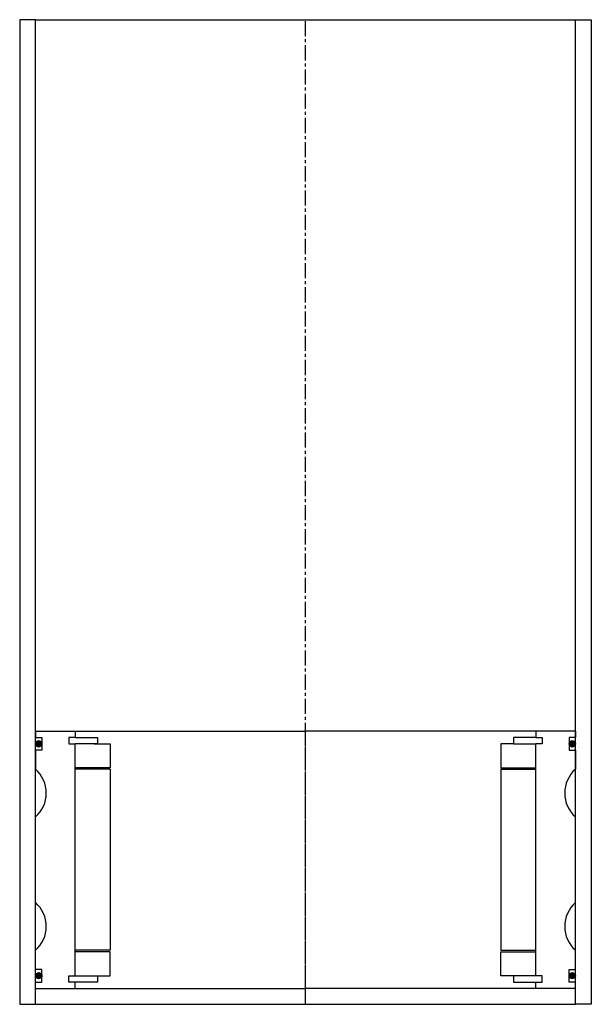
# Model space of a CAD drawing. Extents: x -159 to 21, y -39 to 271.
import ezdxf

# ---------------------------------------------------------------- set-up
doc = ezdxf.new("R2010")
doc.units = 0
doc.header["$LTSCALE"] = 0.15
doc.linetypes.add('CENTER', pattern=[50.8, 31.75, -6.35, 6.35, -6.35])
doc.layers.get('0').update_dxf_attribs({"linetype": 'CONTINUOUS'})
doc.layers.add('CENTER', color=9, linetype='CENTER')

msp = doc.modelspace()

# ---------------------------------------------------------------- hatches: boundary and pattern name
h = msp.add_hatch(color=256)
edge = h.paths.add_edge_path()
edge.add_arc((-152.66, 43.33), 1, 0, 360)
h = msp.add_hatch(color=256)
edge = h.paths.add_edge_path()
edge.add_arc((15.34, 43.33), 1, 0, 360)
h = msp.add_hatch(color=256)
edge = h.paths.add_edge_path()
edge.add_arc((-152.66, -29.67), 1, 0, 360)
h = msp.add_hatch(color=256)
edge = h.paths.add_edge_path()
edge.add_arc((15.34, -29.67), 1, 0, 360)

# ---------------------------------------------------------------- linework, layer by layer
for p, q in [((-153.66, 271.33), (-158.66, 271.33)), ((-158.66, 271.33), (-158.66, -38.67)), ((-153.66, -38.67), (-153.66, 271.33)), ((-153.66, 271.33), (16.34, 271.33)), ((16.34, -38.67), (16.34, 271.33)), ((16.34, 271.33), (21.34, 271.33)), ((21.34, 271.33), (21.34, -38.67)), ((-153.66, 47.33), (-141.16, 47.33)), ((-153.66, 47.33), (-153.66, 45.33)), ((-141.16, 47.33), (-68.66, 47.33)), ((-141.16, 47.33), (-141.16, 45.33)), ((3.84, 47.33), (-68.66, 47.33)), ((3.84, 47.33), (3.84, 45.33)), ((16.34, 47.33), (3.84, 47.33)), ((16.34, 47.33), (16.34, 45.33)), ((-153.66, 45.33), (-151.66, 45.33)), ((-151.66, 45.33), (-151.66, 41.33)), ((-141.16, 45.33), (-143.16, 45.33)), ((-143.16, 45.33), (-143.16, 43.33)), ((-141.16, 45.33), (-134.16, 45.33)), ((-134.16, 45.33), (-134.16, 43.33)), ((3.84, 45.33), (-3.16, 45.33)), ((-3.16, 45.33), (-3.16, 43.33)), ((3.84, 45.33), (5.84, 45.33)), ((5.84, 45.33), (5.84, 43.33)), ((16.34, 45.33), (14.34, 45.33)), ((14.34, 45.33), (14.34, 41.33)), ((-151.66, 41.33), (-153.66, 41.33)), ((-153.66, 41.33), (-153.66, 35.33)), ((-143.16, 43.33), (-141.16, 43.33)), ((-141.16, -29.67), (-141.16, 43.33)), ((-134.16, 43.33), (-141.16, 43.33)), ((-135.16, 43.33), (-130.16, 43.33)), ((-130.16, 43.33), (-130.16, 35.83)), ((-3.16, 43.33), (-7.16, 43.33)), ((-7.16, 43.33), (-7.16, 35.83)), ((-3.16, 43.33), (3.84, 43.33)), ((5.84, 43.33), (3.84, 43.33)), ((3.84, -29.67), (3.84, 43.33)), ((14.34, 41.33), (16.34, 41.33)), ((16.34, 41.33), (16.34, 35.33)), ((-130.16, 35.83), (-141.16, 35.83)), ((-130.16, 35.33), (-141.16, 35.33)), ((-130.16, 35.33), (-130.16, -21.67)), ((-7.16, 35.83), (3.84, 35.83)), ((-7.16, 35.33), (-7.16, -21.67)), ((-7.16, 35.33), (3.84, 35.33)), ((-153.66, -6.67), (-153.66, 20.33)), ((16.34, -6.67), (16.34, 20.33)), ((-153.66, -27.67), (-153.66, -21.67)), ((-130.16, -21.67), (-141.16, -21.67)), ((-7.16, -21.67), (3.84, -21.67)), ((16.34, -27.67), (16.34, -21.67)), ((-130.16, -22.17), (-141.16, -22.17)), ((-130.16, -29.67), (-130.16, -22.17)), ((-7.16, -29.67), (-7.16, -22.17)), ((-7.16, -22.17), (3.84, -22.17)), ((-151.66, -27.67), (-153.66, -27.67)), ((-151.66, -31.67), (-151.66, -27.67)), ((14.34, -31.67), (14.34, -27.67)), ((14.34, -27.67), (16.34, -27.67)), ((-143.16, -31.67), (-143.16, -29.67)), ((-143.16, -29.67), (-141.16, -29.67)), ((-141.16, -29.67), (-134.16, -29.67)), ((-134.16, -29.67), (-134.16, -31.67)), ((-134.16, -29.67), (-130.16, -29.67)), ((-3.16, -29.67), (-7.16, -29.67)), ((3.84, -29.67), (-3.16, -29.67)), ((-3.16, -29.67), (-3.16, -31.67)), ((5.84, -29.67), (3.84, -29.67)), ((5.84, -31.67), (5.84, -29.67)), ((-153.66, -33.67), (-153.66, -31.67)), ((-153.66, -31.67), (-151.66, -31.67)), ((-153.66, -33.67), (-141.16, -33.67)), ((-141.16, -31.67), (-143.16, -31.67)), ((-141.16, -33.67), (-141.16, -31.67)), ((-134.16, -31.67), (-141.16, -31.67)), ((-141.16, -33.67), (-68.66, -33.67)), ((3.84, -33.67), (-68.66, -33.67)), ((-3.16, -31.67), (3.84, -31.67)), ((3.84, -33.67), (3.84, -31.67)), ((3.84, -31.67), (5.84, -31.67)), ((16.34, -33.67), (3.84, -33.67)), ((16.34, -31.67), (14.34, -31.67)), ((16.34, -33.67), (16.34, -31.67)), ((-158.66, -38.67), (-153.66, -38.67)), ((-153.66, -38.67), (16.34, -38.67)), ((21.34, -38.67), (16.34, -38.67))]:
    msp.add_line(p, q)
for centre in [(-152.66, 43.33), (15.34, 43.33), (-152.66, -29.67), (15.34, -29.67)]:
    msp.add_circle(centre, 1)
for centre, start, end in [((-160.28, 27.83), 311.4096, 48.5904), ((22.95, 27.83), 131.4096, 228.5904), ((-160.28, -14.17), 311.4096, 48.5904), ((22.95, -14.17), 131.4096, 228.5904)]:
    msp.add_arc(centre, 10, start, end)
at = {"layer": 'CENTER'}
for p, q in [((-68.66, -38.67), (-68.66, 271.33)), ((-68.66, -33.67), (-68.66, 47.33))]:
    msp.add_line(p, q, dxfattribs=at)

doc.saveas('drawing.dxf')
